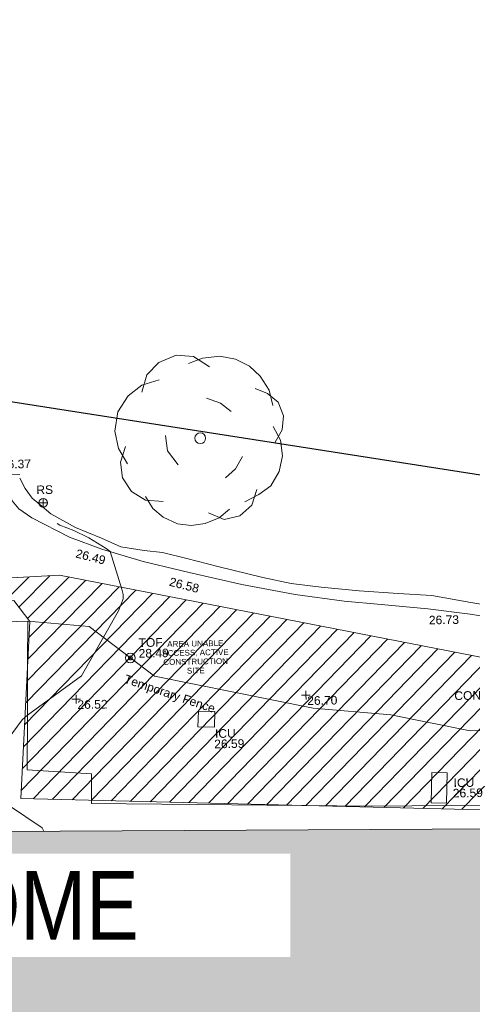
# Model space of a CAD drawing. Header units: millimetres. Extents: x -287732 to 520720, y -103372 to 287754.
# Tile 179 of 256: x -128838 to -109149, y 239118 to 282016. Entities that reach past the tile are written whole.
import ezdxf

# ---------------------------------------------------------------- set-up
doc = ezdxf.new("R2010")
doc.units = ezdxf.units.MM
doc.linetypes.add('IMPORT-UG_ELEC_STREET LIGHTING_QLB2 _2_', pattern=[2700, 1500, -300.0000000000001, 0, -250, 150, -300.0000000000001, 0, -200])
for name, color, linetype, lineweight, true_color in [('00__TOPO__TOP_OF_FENCE_SYMBOL', 7, 'Continuous', 9, 0x666666), ('00_TOPO_FENCE_2D', 7, 'Continuous', 9, 0x3f7f4f), ('00_TOPO_FURN_SIGN', 7, 'Continuous', 9, 0x666666), ('00_TOPO_SERV_IC', 5, 'Continuous', 9, 0x0000ff), ('00_TOPO_TOP_OF_FENCE', 7, 'Continuous', 9, 0x666666), ('00_TOPO_TREE', 7, 'Continuous', 9, 0x666666), ('00_TOPO_VEGETATION', 7, 'Continuous', 9, 0x52a552), ('00_TOPO_WALL_2D', 7, 'Continuous', 9, 0x7c00a5), ('00_UAV_LEVEL_SPOT', 7, 'Continuous', 9, 0x666666), ('01_DTM_CONTOUR_MNR', 7, 'Continuous', 9, 0xa5a552), ('12333-PUM-2D-U-0001-C01 - Rev2_REVIT IMPORT_dwg', 7, 'Continuous', 9, 0x767676), ('A_RHA_Line', 7, 'Continuous', 9, 0x00a600), ('PUM-SURVEY BOUNDARY_EXTENT', 190, 'Continuous', 25, 0x7f00ff), ('PUM-UNABLE TO SURVEY', 190, 'Continuous', 9, 0x7f00ff)]:
    doc.layers.add(name, color=color, linetype=linetype, lineweight=lineweight, true_color=true_color)
for name, color, linetype, lineweight in [('00_TOPO_BUILDING_UNDER_CONSTRUCTION', 7, 'Continuous', 9), ('00_TOPO_ROAD_EDGE', 7, 'Continuous', 9), ('00_TOPO_SURVEY_TEXT', 7, 'Continuous', 9), ('A_RHA_Detail', 7, 'Continuous', 9), ('A_RHA_Text', 7, 'Continuous', 9)]:
    doc.layers.add(name, color=color, linetype=linetype, lineweight=lineweight)
doc.styles.add('Arial Narrow', font='ARIALN.TTF', dxfattribs={"height": 3000})
doc.styles.add('Arial_1', font='arial.ttf', dxfattribs={"height": 250})
doc.styles.add('Swis721 Lt BT_2', font='swissl.ttf', dxfattribs={"height": 375})

# ---------------------------------------------------------------- blocks, each defined once
blk = doc.blocks.new('12333-PUM-2D-U-0001-C01 - Rev2_REVIT IMPORT_dwg_CONIFEROUS_TREE_3-2077283-Site Location Plan Proposed')
at = {"layer": '00_TOPO_TREE', "color": 254, "true_color": 0xcccccc, "flags": 128}
for points in [[(533783096.7986371, 725823321.8239334), (533783324.1984195, 725824079.8232077), (533783854.7979116, 725824610.4226999), (533784612.7971861, 725824913.6224096), (533785370.7964604, 725824837.8224821), (533786052.9958074, 725824383.0229175)], [(533785143.3966781, 725824534.6227725), (533785749.7960975, 725824762.0225548), (533786507.7953721, 725824837.8224821), (533787189.994719, 725824686.2226273), (533787796.3941385, 725824383.0229175), (533788251.1937032, 725823928.2233528), (533788630.1933404, 725823321.8239334), (533788781.7931952, 725822639.6245863)], [(533782414.5992903, 725820214.0269082), (533782035.5996531, 725820896.2262552), (533781883.999798, 725821654.2255296), (533782035.5996531, 725822488.0247314), (533782490.3992176, 725823170.2240784), (533783096.7986371, 725823625.0236429), (533783854.7979116, 725823852.4234253)], [(533785901.3959526, 725823018.6242235), (533786507.7953721, 725822791.2244413), (533786962.5949366, 725822412.224804)], [(533788023.7939209, 725823397.6238608), (533788554.3934131, 725823170.2240784), (533789009.1929776, 725822791.2244413), (533789236.5927599, 725822184.8250217), (533789160.7928324, 725821578.4256023), (533788857.5931228, 725821047.82611)], [(533788781.7931952, 725821730.025457), (533789084.9929051, 725821123.6260376), (533789160.7928324, 725820441.4266905), (533789009.1929776, 725819759.2273434), (533788630.1933404, 725819152.827924), (533788099.5938483, 725818773.8282868), (533787493.1944288, 725818470.628577)], [(533784612.7971861, 725820138.2269806), (533784157.9976214, 725820744.6264004), (533784082.1976938, 725821426.8257471)], [(533783930.5978389, 725818546.4285045), (533783172.5985646, 725818622.2284319), (533782566.1991451, 725819001.2280692), (533782187.1995078, 725819607.6274886), (533782111.3995804, 725820289.8268356), (533782338.7993627, 725820972.0261825)], [(533787417.3945013, 725820441.4266905), (533787114.1947917, 725819910.8271984), (533786659.3952268, 725819531.8275611)], [(533786810.9950818, 725818167.4288672), (533786356.1955172, 725817788.42923), (533785749.7960975, 725817561.0294476), (533785143.3966781, 725817485.2295201), (533784536.9972586, 725817561.0294476), (533783930.5978389, 725817864.2291574), (533783475.7982743, 725818243.2287947), (533783172.5985646, 725818773.8282868)], [(533788023.7939209, 725819001.2280692), (533787796.3941385, 725818319.028722), (533787265.7946465, 725817864.2291574), (533786583.5952995, 725817712.6293027), (533785901.3959526, 725818015.8290123)]]:
    blk.add_lwpolyline(points, dxfattribs=at)
at = {"layer": '00_TOPO_TREE', "color": 254, "true_color": 0xcccccc}
blk.add_circle((533785598.1962427, 725821275.2258924), 233.8348129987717, dxfattribs=at)
blk = doc.blocks.new('12333-PUM-2D-U-0001-C01 - Rev2_REVIT IMPORT_dwg_MSL_RoadSign_SYM-2077193-Site Location Plan Proposed')
at = {"layer": '00_TOPO_FURN_SIGN', "color": 254, "true_color": 0xcccccc}
for p, q in [((-500.2287617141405, 0), (499.7712382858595, 0)), ((-0.2287617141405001, -500.0000000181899), (-0.2287617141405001, 499.9999999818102))]:
    blk.add_line(p, q, dxfattribs=at)
blk.add_circle((-0.2287617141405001, 0), 500.0000000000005, dxfattribs=at)
blk = doc.blocks.new('12333-PUM-2D-U-0001-C01 - Rev2_REVIT IMPORT_dwg_MSL_Node_LineworkTOF-2077201-Site Location Plan Proposed')
at = {"layer": '00__TOPO__TOP_OF_FENCE_SYMBOL', "color": 254, "true_color": 0xcccccc, "flags": 128}
for points in [[(165.3591892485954, 165.3591892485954), (0, 0), (-165.3591892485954, 165.3591892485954)], [(165.3591892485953, -165.3591892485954), (0, 0), (-165.3591892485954, -165.3591892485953)]]:
    blk.add_lwpolyline(points, dxfattribs=at)
at = {"layer": '00__TOPO__TOP_OF_FENCE_SYMBOL', "color": 254, "true_color": 0xcccccc}
for radius in [562.5594001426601, 233.853208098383]:
    blk.add_circle((0, 0), radius, dxfattribs=at)
blk = doc.blocks.new('12333-PUM-2D-U-0001-C01 - Rev2_REVIT IMPORT_dwg_UAV-2077255-Site Location Plan Proposed')
at = {"layer": '00_UAV_LEVEL_SPOT', "color": 254, "true_color": 0xcccccc, "flags": 128}
for points in [[(0, -500.0000000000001), (0, 0), (-500.0000000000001, 0)], [(500.0000000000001, 0), (0, 0), (0, 500.0000000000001)]]:
    blk.add_lwpolyline(points, dxfattribs=at)
blk = doc.blocks.new('12333-PUM-2D-U-0001-C01 - Rev2_REVIT IMPORT_dwg_MGS62954_T2_Galway_ITM_3d_Rev1-2077680-Site Location Plan Proposed')
at = {"layer": '00_TOPO_BUILDING_UNDER_CONSTRUCTION', "color": 254, "true_color": 0xcccccc, "flags": 128}
for points in [[(533753348.0402207, 725813556.090074), (533763126.4721197, 725813388.8852057), (533768893.0454202, 725813290.2805277), (533769107.6507362, 725813286.6109152), (533769128.3571914, 725811958.4912608), (533769949.6935448, 725811949.645325), (533773180.0461175, 725811914.8538643), (533773206.8982795, 725813378.0127835), (533777953.9632974, 725813434.1822563), (533777917.1773063, 725811640.9263531), (533777866.9854414, 725809194.156384), (533777821.1184989, 725806958.2192014)], [(533777821.1184989, 725806958.2192014), (533780612.0658804, 725806737.1720027), (533780593.6920791, 725805450.9121767), (533792778.0951399, 725805117.84461), (533797983.9410468, 725805068.9939666), (533804039.7209793, 725805012.1677079)]]:
    blk.add_lwpolyline(points, dxfattribs=at)
at = {"layer": '00_TOPO_FENCE_2D', "color": 254, "true_color": 0xcccccc, "flags": 128}
blk.add_lwpolyline([(533777953.9632974, 725813434.1822563), (533780616.7135362, 725813156.1232985), (533783421.3440192, 725810944.3339272), (533790303.2210388, 725809430.6881888), (533793670.8616384, 725809087.0408534), (533797121.8998185, 725808319.8399669), (533800578.4127405, 725808274.2084334), (533807657.1517496, 725807931.3661507), (533811093.552651, 725807687.5763478), (533817023.1783093, 725804890.3334746)], dxfattribs=at)
at = {"layer": '00_TOPO_ROAD_EDGE', "color": 254, "true_color": 0xcccccc, "flags": 128}
blk.add_lwpolyline([(533777051.5214421, 725819688.7350367), (533777370.0000001, 725818690.0000001), (533777650.0000001, 725818340), (533778210.0000001, 725817930.0000002), (533779840, 725817070), (533781240.0000001, 725816520.0000001), (533783020.0000001, 725815950.0000001), (533785020, 725815430.0000002), (533787300.0000001, 725814870), (533789610, 725814400.0000001), (533791740.0000001, 725814070.0000001), (533793340.0000001, 725813890.0000001), (533795370, 725813670.0000001), (533797210.0000001, 725813410.0000001), (533799010.0000001, 725813080.0000001)], dxfattribs=at)
at = {"layer": '00_TOPO_SERV_IC', "color": 254, "true_color": 0xcccccc, "flags": 128}
for points in [[(533785280.0000001, 725808710.0000001), (533786000.8019542, 725808679.1084878), (533786030.0000001, 725809360), (533785309.1980459, 725809390.8915124)], [(533795360.0000001, 725805220), (533795420.9634003, 725806540.8736719), (533796090, 725806510.0000001), (533796029.0365998, 725805189.1263282)]]:
    blk.add_lwpolyline(points, close=True, dxfattribs=at)
at = {"layer": '00_TOPO_VEGETATION', "color": 254, "true_color": 0xcccccc, "flags": 128}
blk.add_lwpolyline([(533777715.0597978, 725819674.037318), (533777950.0000001, 725819220), (533778240, 725818790), (533778569.7090834, 725818505.6259156), (533779040.0000001, 725818100), (533780110, 725817480.0000001), (533781220, 725817000), (533782060.0000002, 725816600), (533783080.0000001, 725816430.0000001), (533783870.0000001, 725816320.0000001), (533784920.0000001, 725816040.0000001), (533786270.0000001, 725815670), (533788210.0000001, 725815160.0000001), (533789440.0000001, 725814880), (533790740, 725814690.0000001), (533792390, 725814510.0000001), (533794090, 725814360.0000001), (533795550.0000001, 725814250), (533797240.0000001, 725813920.0000001), (533798960.0000001, 725813590)], dxfattribs=at)
at = {"layer": '00_TOPO_WALL_2D', "color": 254, "true_color": 0xcccccc, "flags": 128}
blk.add_lwpolyline([(533771387.8239682, 725819994.3440678), (533772726.54015, 725819944.4178611), (533775887.5702982, 725819878.4019449), (533777718.6881506, 725819837.8417345)], dxfattribs=at)
at = {"layer": '01_DTM_CONTOUR_MNR', "color": 254, "true_color": 0xcccccc, "flags": 128}
blk.add_lwpolyline([(533778502.1002504, 725804275.5289546), (533778430.0000002, 725804420), (533776982.925679, 725805430.3821759), (533776260.2277722, 725806711.5407071), (533776425.1421282, 725807560.7352487), (533777639.9384425, 725809138.5036631), (533777870.0000001, 725809340.0000002), (533780251.5624598, 725811009.2890908), (533781905.5518869, 725813811.9950539), (533782130.0000001, 725814340.0000001), (533782130.0466753, 725814529.7030141), (533782073.2835641, 725814760.7363778), (533781600, 725816410.0000001), (533781423.9719412, 725816537.9484823), (533781234.1333523, 725816660.7995431), (533780675.7376109, 725817027.6075127), (533780027.2969925, 725817354.4139515), (533779427.7471376, 725817600.7755605), (533779309.6541806, 725817671.2653553)], dxfattribs=at)
blk.add_blockref('12333-PUM-2D-U-0001-C01 - Rev2_REVIT IMPORT_dwg_CONIFEROUS_TREE_3-2077283-Site Location Plan Proposed', (0, 0))
at = {"xscale": 0.375, "yscale": 0.375, "zscale": 0.375}
for name, p in [('12333-PUM-2D-U-0001-C01 - Rev2_REVIT IMPORT_dwg_MSL_RoadSign_SYM-2077193-Site Location Plan Proposed', (533778719.2661753, 725818581.6226121)), ('12333-PUM-2D-U-0001-C01 - Rev2_REVIT IMPORT_dwg_MSL_Node_LineworkTOF-2077201-Site Location Plan Proposed', (533782390.8911415, 725811756.9702927)), ('12333-PUM-2D-U-0001-C01 - Rev2_REVIT IMPORT_dwg_UAV-2077255-Site Location Plan Proposed', (533780000.0000001, 725810000)), ('12333-PUM-2D-U-0001-C01 - Rev2_REVIT IMPORT_dwg_UAV-2077255-Site Location Plan Proposed', (533790000.0000001, 725810000))]:
    blk.add_blockref(name, p, dxfattribs=at)
at = {"layer": '00_TOPO_FENCE_2D', "color": 251, "true_color": 0x666666, "insert": (533782195.8313906, 725811045.9428374), "char_height": 375, "width": 4753.645286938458, "attachment_point": 1, "rotation": 340.2691377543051, "line_spacing_factor": 1.005061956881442, "style": 'Swis721 Lt BT_2'}
blk.add_mtext('Temporary Fence', dxfattribs=at)
at = {"layer": '00_TOPO_FURN_SIGN', "insert": (533778429.4525908, 725819337.3267097), "char_height": 375, "width": 783.5679044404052, "attachment_point": 1, "line_spacing_factor": 1.005061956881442, "style": 'Swis721 Lt BT_2'}
blk.add_mtext('RS', dxfattribs=at)
at = {"layer": '00_TOPO_ROAD_EDGE', "color": 251, "true_color": 0x666666, "char_height": 375, "width": 1495.902363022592, "attachment_point": 1, "line_spacing_factor": 1.005061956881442, "style": 'Swis721 Lt BT_2'}
for s, insert in [('26.37', (533776904.1023918, 725820478.0897989)), ('26.73', (533795404.5362218, 725813366.1199654))]:
    blk.add_mtext(s, dxfattribs=dict(at, insert=insert))
at = {"layer": '00_TOPO_ROAD_EDGE', "color": 251, "true_color": 0x666666, "char_height": 375, "width": 1495.902363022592, "attachment_point": 1, "rotation": 344.7128612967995, "line_spacing_factor": 1.005061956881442, "style": 'Swis721 Lt BT_2'}
for s, insert in [('26.49', (533780156.1661895, 725816546.6793386)), ('26.58', (533784206.6102879, 725815243.5868677))]:
    blk.add_mtext(s, dxfattribs=dict(at, insert=insert))
at = {"layer": '00_TOPO_SERV_IC', "color": 251, "true_color": 0x666666, "char_height": 375, "attachment_point": 1, "line_spacing_factor": 1.005061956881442, "style": 'Swis721 Lt BT_2'}
for s, insert, width in [('ICU', (533786015.2315343, 725808583.6064016), 1021.012723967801), ('26.59', (533785973.1666133, 725808131.6642036), 1495.902363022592), ('ICU', (533796354.5845506, 725806259.8625637), 1021.012723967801), ('26.59', (533796312.5196297, 725805807.9203659), 1495.902363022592)]:
    blk.add_mtext(s, dxfattribs=dict(at, insert=insert, width=width))
at = {"layer": '00_TOPO_SURVEY_TEXT', "color": 251, "true_color": 0x666666, "insert": (533796454.5828624, 725810052.1644741), "char_height": 375, "width": 3286.236302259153, "attachment_point": 1, "line_spacing_factor": 1.005061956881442, "style": 'Swis721 Lt BT_2'}
blk.add_mtext('CONCRETE', dxfattribs=at)
at = {"layer": '00_TOPO_TOP_OF_FENCE', "char_height": 375, "attachment_point": 1, "line_spacing_factor": 1.005061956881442, "style": 'Swis721 Lt BT_2'}
for s, insert, width in [('TOF', (533782759.7624407, 725812601.7249515), 1163.479615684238), ('28.49', (533782754.4728901, 725812136.0821037), 1495.902363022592)]:
    blk.add_mtext(s, dxfattribs=dict(at, insert=insert, width=width))
at = {"layer": '00_UAV_LEVEL_SPOT', "char_height": 375, "width": 1495.902363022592, "attachment_point": 1, "line_spacing_factor": 1.005061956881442, "style": 'Swis721 Lt BT_2'}
for s, insert in [('26.52', (533780051.8765643, 725809949.1441547)), ('26.70', (533790051.8765643, 725809949.1441547))]:
    blk.add_mtext(s, dxfattribs=dict(at, insert=insert))
blk = doc.blocks.new('12333-PUM-2D-U-0001-C01 - Rev2_REVIT IMPORT_dwg-1620468-Site Location Plan Proposed')
at = {"layer": 'PUM-UNABLE TO SURVEY', "true_color": 0xffffd4}
h = blk.add_hatch(dxfattribs=at)
h.set_pattern_fill('FP_12', style=0, pattern_type=2)
h.set_pattern_definition([(45, (-533641079.65, -725615854.3560001), (-441.9417382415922, 441.9417382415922), [])])
h.paths.add_polyline_path([(140970.3501529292, 120250.643821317), (146061.3501528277, 120366.6438213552), (148091.0699788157, 121467.5355084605), (149767.1471665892, 121400.7882925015), (149826.3501529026, 121708.6438212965), (151731.350152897, 121403.8438213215), (151716.9389013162, 121323.1408124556), (153551.3057733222, 121250.0899514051), (153560.1501529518, 121480.0438212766), (155503.2501529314, 121480.0438212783), (155503.2501529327, 121172.3567455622), (157605.3501529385, 121088.6438213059), (157065.3501529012, 144482.6438213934), (175086.350152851, 144480.6438212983), (176746.3501528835, 146023.6438213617), (172843.7316528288, 147528.9658213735), (173338.6739911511, 175796.3692980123), (140026.0186528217, 176401.9833213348), (140028.2829734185, 176531.7061614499), (138356.741365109, 176568.5343297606), (138112.5926718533, 163525.9954559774), (137857.9316529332, 148319.2853214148), (137827.9418640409, 148319.8087951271), (137797.2156320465, 146678.3983150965), (130049.3501528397, 146808.6438212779), (127301.3501529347, 145010.6438213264), (126845.3501529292, 124909.6438213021), (140019.3501529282, 124510.6438213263), (140924.4375823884, 120456.3089638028)])
h.paths.add_polyline_path([(142549.2501529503, 122013.4438213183), (141939.6501528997, 128109.4438213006), (145140.0501528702, 128414.243821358), (145711.5501528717, 122318.2438213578), (143523.3984174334, 122107.3376299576)])
h.paths.add_polyline_path([(156227.1501528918, 122394.4438213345), (156227.1501528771, 122799.1296352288), (149501.6245217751, 123012.8231277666), (149504.2240842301, 123174.8324217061), (149445.3501529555, 122546.8438213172), (148264.2501528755, 122623.0438212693), (148378.550152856, 123842.2438212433), (149559.6501529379, 123766.0438213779), (149517.1038931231, 123312.2170499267), (152873.8338432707, 123055.7519301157), (156227.1501528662, 123099.0105069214), (156227.1501528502, 123537.4438213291), (157370.1501528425, 123537.4438212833), (157370.1501528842, 122394.4438212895), (156679.7991877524, 122394.4438213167)])
h.paths.add_polyline_path([(135386.4501529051, 126509.2438213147), (129290.4501528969, 126661.6438213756), (129366.6501529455, 129404.8438212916), (135462.6501529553, 129252.4438213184)])
h.paths.add_polyline_path([(133748.1501529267, 131005.0438212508), (130700.1501528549, 131309.8438213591), (131385.9501529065, 137405.8438213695), (134395.8501528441, 137101.0438213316), (133774.8328444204, 131256.1750353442)])
h.paths.add_polyline_path([(123791.3501529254, 148495.6438213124), (125962.8758490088, 148831.2361022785), (126057.907814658, 154829.4881495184), (124252.3501529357, 176312.6438213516), (119637.3501528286, 179332.6438213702), (91445.35015290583, 180677.6438213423), (91482.35015291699, 179887.643821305), (123767.2119867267, 148519.0968936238)])
h.paths.add_polyline_path([(195364.0617147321, 187389.5906704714), (138295.3501528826, 199555.6438213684), (100054.3501528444, 198088.6438213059), (99954.35015286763, 197228.6438213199), (107251.4784825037, 197782.5141120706), (122069.3501528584, 198129.6438213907), (132241.3501528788, 197737.6438212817), (136290.3501528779, 198486.6438213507), (136971.651110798, 197569.6615461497), (136433.5006318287, 189862.6526837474), (173568.1456173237, 188304.2714601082), (173574.3584918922, 188602.3933637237), (183059.4321529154, 188452.4238212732), (183056.4645273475, 188282.4086663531), (185602.4321528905, 188263.4238213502), (185594.3357990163, 187799.5840185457), (194908.7873000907, 187408.6965781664)])
at = {"layer": 'PUM-SURVEY BOUNDARY_EXTENT', "color": 201, "true_color": 0xd4aaff, "flags": 128}
blk.add_lwpolyline([(398928.9843219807, 219217.3848642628), (361065.0191528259, 201696.9033213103), (253020.3641528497, 166562.6593213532), (238979.1241529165, 183340.0803213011), (207851.1241528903, 192933.0803212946), (181881.5491528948, 199207.5523212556), (127765.7475235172, 208631.6913835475), (83230.35015305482, 209505.6438213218), (17731.79857071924, 209070.0515701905), (19321.96791528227, 195160.6532562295), (47319.66651009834, 195519.6426584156), (51594.7860137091, 181823.3532194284), (51018.52567121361, 144084.6209763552), (50538.16776373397, 139734.9456696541), (11069.20021306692, 147832.3187959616), (-5119.649847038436, 154965.6438215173), (-16971.13457121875, 159261.5584440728)], dxfattribs=at)
at = {"layer": 'PUM-UNABLE TO SURVEY', "color": 7, "true_color": 0xffffd4, "flags": 128}
for points in [[(185585.2881397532, 187799.9637098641), (195364.0617147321, 187389.5906704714), (138295.3501528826, 199555.6438213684), (100054.3501528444, 198088.6438213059)], [(100054.3501528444, 198088.6438213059), (99954.35015286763, 197228.6438213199), (107251.4784825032, 197782.5141120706), (122069.3501528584, 198129.6438213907), (132241.3501528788, 197737.6438212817), (136290.3501528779, 198486.6438213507), (136971.651110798, 197569.6615461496), (136433.5006318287, 189862.6526837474), (173568.1456173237, 188304.2714601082)]]:
    blk.add_lwpolyline(points, dxfattribs=at)
blk.add_blockref('12333-PUM-2D-U-0001-C01 - Rev2_REVIT IMPORT_dwg_MGS62954_T2_Galway_ITM_3d_Rev1-2077680-Site Location Plan Proposed', (-533641079.6498471, -725615854.3561786))
at = {"layer": 'PUM-UNABLE TO SURVEY', "color": 51, "true_color": 0xffff7f, "insert": (144148.0506821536, 196604.9572312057), "char_height": 250, "width": 3428.043514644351, "attachment_point": 2, "line_spacing_factor": 0.9417779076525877, "style": 'Arial_1'}
blk.add_mtext('AREA UNABLE\\PACCESS, ACTIVE\\PCONSTRUCTION\\PSITE', dxfattribs=at)

msp = doc.modelspace()

# ---------------------------------------------------------------- hatches: boundary and pattern name
at = {"layer": 'A_RHA_Detail', "true_color": 0xc0c0c0}
h = msp.add_hatch(color=9, dxfattribs=at)
h.paths.add_polyline_path([(-80880.60083809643, -68502.79057078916), (-80400.865924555, -68483.41509113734), (-80400.865924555, -62984.64684185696), (-24474.85765177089, -63009.32043784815), (-24456.14471271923, -50840.30023858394), (-36622.55041039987, -50831.65104353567), (-36622.55041039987, -44228.57792613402), (-50959.0526582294, -44218.38599194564), (-50959.0526582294, -42573.78171514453), (-54563.9325804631, -42571.21897729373), (-54565.69773352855, -45054.17447474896), (-92408.82109321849, -45027.27149621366), (-92411.78875845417, -49201.74309222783), (-100061.9988811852, -49201.74309222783), (-100052.2214449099, -64852.82557838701), (-86120.90825229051, -64852.82557838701), (-86092.1662649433, -62957.90041523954), (-84861.10047608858, -62957.90041523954), (-84854.79052929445, -68240.109737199), (-80870.60226892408, -68240.10973722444)])
h.paths.add_polyline_path([(-137238.9269902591, -68461.9384092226), (-132719.7426408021, -68433.0633692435), (-132847.0731201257, -62850.04282283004), (-130454.6837966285, -62916.63108078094), (-130498.2830220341, -61355.85393642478), (-117581.136331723, -61423.42893438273), (-117492.3908565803, -49183.91309190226), (-125136.5200282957, -49178.47881952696), (-125133.572703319, -45032.61887136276), (-163007.1824077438, -45005.6942194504), (-163007.1824076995, -44090.2963411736), (-163123.8521269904, -44090.21339942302), (-163122.6389897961, -42383.75184302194), (-166563.8543419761, -42383.75184298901), (-166565.034908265, -44044.39824208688), (-193158.4656786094, -44025.49275805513), (-193195.152889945, -62863.65652504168), (-137269.7106414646, -62916.63108078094), (-137254.3708868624, -65679.90523788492)])
h.paths.add_polyline_path([(120310.9497607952, -32334.28230164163), (120312.4652266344, -31610.73011961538), (133451.2244789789, -31638.24899384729), (133469.2230092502, -19717.98315780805), (121295.7536929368, -19692.48606430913), (121319.8434528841, -8190.941560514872), (112277.0825930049, -8172.001674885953), (112263.1770823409, -14811.1234547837), (78285.85310969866, -14739.95861438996), (78292.82277619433, -8167.077575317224), (75241.99098605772, -8160.673431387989), (69355.76844233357, -8152.931592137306), (69353.6659720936, -9156.74635762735), (68372.60878945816, -9154.691552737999), (68372.60878945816, -13705.52853215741), (69333.7233474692, -13707.54156770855), (69325.07112547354, -16249.53369228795), (66623.4489111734, -16249.53369228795), (66619.79243935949, -17995.29925530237), (65989.07757494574, -17995.2992552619), (65985.44262772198, -19730.78799483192), (57152.23993377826, -19712.28702421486), (57127.42535098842, -31559.89463417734), (70277.87165424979, -31587.43801817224), (70277.87165431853, -32271.7414715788), (78263.96947909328, -32285.12944888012), (78266.62661740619, -31019.79372153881), (112335.8856506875, -31091.15111860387), (112335.8856506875, -32317.57330553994), (119781.4233959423, -32333.17321913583)])
h.paths.add_polyline_path([(7503.717409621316, -1791.439263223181), (15482.43097392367, -674.0213231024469), (15484.0826588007, 148.1327206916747), (56188.28042539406, 205.5276654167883), (56155.84326007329, 14338.3166313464), (18016.62665935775, 14236.48149539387), (17967.9025208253, 34313.18372071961), (21727.10644863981, 34324.0692624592), (21708.90974962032, 40608.10218321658), (18009.66447159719, 40608.10218321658), (17995.54603706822, 45483.75063442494), (9770.084204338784, 45420.6329473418), (3966.213879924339, 45446.76585222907), (3984.771235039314, 14176.56786832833), (1023.062455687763, 14176.56786837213), (-276.5134647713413, 14190.52623461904), (-231.6790044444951, 5968.135265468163), (-226.4491536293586, 193.7444677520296), (553.0869992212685, 183.4716499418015), (7477.609307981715, 143.2867586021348), (7488.638446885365, -674.0213231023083)])
h.paths.add_polyline_path([(77755.59663317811, 53.47451145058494), (77729.51881611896, 1699.844979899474), (94464.47132486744, 1659.976083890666), (94606.37913471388, 17991.390236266), (88810.4190114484, 18015.03260816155), (88799.89418497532, 14436.74271609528), (69413.88950349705, 14457.8773889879), (69377.35724448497, 99.62816357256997), (75241.99098605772, 67.32134432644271)])
h.paths.add_polyline_path([(61252.12079701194, 46453.95617366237), (105774.7348988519, 46472.68783506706), (105768.2642198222, 61852.61234306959), (92285.13876309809, 61852.61234306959), (92308.59670399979, 65784.30757140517), (96107.4668000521, 65767.60445243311), (96059.68081117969, 75209.20847378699), (101084.8427276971, 75071.88872764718), (104988.0046543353, 74765.36560406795), (108403.6894220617, 74363.8408943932), (112009.2703903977, 73787.25420861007), (115645.3524815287, 73049.69667206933), (116890.8108051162, 72761.69136252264), (120208.9929833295, 71893.18353872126), (120865.241739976, 71703.68484519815), (124135.6329506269, 70669.67317906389), (127435.6253142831, 69480.50055823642), (127820.4368670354, 69394.93141813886), (128274.3081769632, 69331.69585753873), (128731.8791144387, 69306.66104516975), (129189.9401488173, 69320.00258290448), (129645.2782985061, 69371.62688826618), (130094.6997111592, 69461.17185603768), (130535.0520071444, 69588.00939074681), (130963.246434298, 69751.24981927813), (131376.2795165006, 69949.74812590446), (131771.2541232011, 70182.11198903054), (132162.5575600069, 70460.5404660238), (132496.0921583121, 70741.69081113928), (132820.871367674, 71064.98072578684), (133117.4593294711, 71414.31364272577), (133383.77568926, 71787.23923950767), (133616.5473239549, 72178.5372844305), (133817.1647262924, 72590.54524898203), (133982.6025969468, 73017.89547513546), (134111.7005086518, 73457.59040801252), (134203.5529320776, 73906.54590458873), (134257.5155883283, 74361.61286216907), (134272.5462649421, 74819.5993153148), (134250.5259875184, 75277.29281745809), (134189.6227572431, 75731.48297747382), (134090.9274700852, 76178.98397757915), (133955.1324028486, 76616.65691993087), (133783.1900598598, 77041.43184345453), (133576.3064937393, 77450.32925647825), (133335.932843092, 77840.48103920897), (133063.7551572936, 78209.15055532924), (132761.6825665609, 78553.75185442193), (132431.8338935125, 78871.8678050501), (132076.5227905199, 79161.26705197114), (131698.2415080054, 79419.91966861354), (131299.6434187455, 79646.01139197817), (131093.5942456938, 79746.34209763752), (132146.0467355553, 83110.22226145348), (122787.7632953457, 86282.54285518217), (121604.3555412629, 82800.3591886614), (117095.9864227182, 83870.84033785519), (116841.9598400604, 83526.35449572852), (116120.5435466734, 91221.93611972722), (110237.7341284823, 91274.27491021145), (110194.3680786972, 90435.39030214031), (104988.0046543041, 90486.49901390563), (104973.2761846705, 94309.82427956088), (103746.1314668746, 94309.8242795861), (103839.9937121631, 122852.1474271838), (96365.09202306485, 122931.9599470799), (96350.3400238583, 123952.4168585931), (104555.5505249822, 123902.1925226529), (104607.3234458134, 120248.5396156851), (125502.5015002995, 120134.1933400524), (125662.0200253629, 137657.3796882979), (114479.5865733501, 137699.2256881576), (114382.306264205, 129149.9458158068), (104644.159003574, 129187.9975073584), (104577.9931702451, 126217.3903144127), (101184.4926406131, 126159.1566967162), (101264.6166812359, 135959.2655565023), (89967.23178808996, 135988.8856164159), (89927.63362986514, 125823.6463181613), (93630.53562302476, 125840.7948842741), (93580.65688892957, 122931.9599470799), (88697.38835376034, 122904.7310126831), (88679.3898954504, 95739.09143775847), (86378.25848996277, 95739.09143775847), (86378.18187189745, 96178.1008337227), (83279.50743284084, 96200.92083327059), (83273.62493422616, 95735.74732133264), (70169.67509619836, 95733.22421950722), (70166.26842742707, 96272.07409347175), (66674.99731294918, 96257.14073655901), (66654.74538556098, 95755.71092136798), (65784.77231079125, 95755.71092136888), (65887.65094984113, 117470.630565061), (53473.3427162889, 117487.9046429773), (53434.44066309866, 98570.46349063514), (40649.41626916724, 98570.46349063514), (40610.16711559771, 94406.01479078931), (38853.82372868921, 94410.36303440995), (38848.65589191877, 89463.65332729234), (40612.46601912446, 89518.45976927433), (40665.38257362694, 86257.73741128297), (38372.19584460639, 86305.72309285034), (38369.79374539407, 76901.0507917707), (50937.9512507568, 76944.40198294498), (50922.88567286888, 74598.78180889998), (56484.9061132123, 74588.85093771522), (56484.9061132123, 75194.85181995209), (92465.4037153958, 75233.0258166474), (92645.92783662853, 71766.64845094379), (89810.55521366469, 69362.83965827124), (85313.16173974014, 69360.94750420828), (85313.16173974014, 66907.4050808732), (75210.14498263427, 66903.15451589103), (75210.14498263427, 63815.70944550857), (70819.40014309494, 63815.70999200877), (70819.21601505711, 64253.35708059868), (69456.83415683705, 64253.35708059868), (69455.7195737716, 66901.99623166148), (61303.32856759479, 66898.5668068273), (61304.56054988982, 63970.32021231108), (70500.41048208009, 63970.32021219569), (70500.4088543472, 61852.59006207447), (61245.6438848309, 61848.69637488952), (61252.03558504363, 46656.49344428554)])
h.paths.add_polyline_path([(-17153.16561239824, 48569.32684293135), (-17153.16561224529, 60770.38083685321), (-29362.88357759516, 60774.70428694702), (-29362.88357759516, 67399.20394580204), (-43507.24466814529, 67405.01911303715), (-43488.5313307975, 69093.07334175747), (-45766.41866231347, 69109.32868388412), (-45794.3462003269, 67405.01911303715), (-47272.11273194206, 67404.2124544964), (-47272.44887633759, 66454.91798908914), (-86004.56386332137, 66468.63299519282), (-86006.66970787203, 60521.58362721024), (-92662.87722510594, 60521.58362721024), (-92665.2138765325, 50184.35611932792), (-79752.0168396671, 50179.78309939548), (-79752.016597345, 48591.4932381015), (-17157.7163123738, 48569.32845417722)])
h.paths.add_polyline_path([(-201056.4185878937, 48628.75479108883), (-138377.9751621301, 48634.64535779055), (-138377.9751621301, 50133.28201003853), (-125467.710581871, 50134.49626164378), (-125468.6909603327, 60566.1903686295), (-132186.8595614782, 60565.86652591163), (-132187.4203588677, 66533.0197876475), (-170643.3098734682, 66805.61809689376), (-170643.3098732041, 67738.78475848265), (-200340.0100486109, 67488.93693764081), (-200348.7171487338, 60827.78025104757), (-201057.5650552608, 60827.71357558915), (-201056.6510294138, 51102.04313372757)])
h.paths.add_polyline_path([(-240051.5126725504, 54769.19491160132), (-239444.490259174, 54811.10754483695), (-239186.5396223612, 54841.92927608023), (-238764.8191577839, 54940.98166103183), (-238382.4735933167, 55122.46891388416), (-237990.3402229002, 55354.87497234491), (-237269.2031023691, 55936.21515020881), (-237032.4836384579, 56225.56611516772), (-236793.0039602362, 56569.31473944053), (-236554.5880578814, 57004.26389721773), (-236432.7219585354, 57267.46508908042), (-236300.081527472, 57753.26238983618), (-236250.7285154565, 58017.17885684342), (-236235.6490609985, 58516.21786804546), (-236233.2538429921, 58987.85640053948), (-236213.7029795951, 59823.48083769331), (-236363.8287855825, 59820.86038205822), (-236634.0279869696, 60698.06075827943), (-236391.9547756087, 61432.19726339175), (-236225.4740089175, 61435.10319600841), (-236201.6036569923, 62637.68779596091), (-232563.5271750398, 62639.28734435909), (-232563.5271750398, 63049.03842404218), (-232732.1945866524, 63049.15302218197), (-232860.1521277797, 63457.95890274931), (-232731.606808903, 63914.24862697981), (-232560.8209656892, 63914.24862697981), (-232515.1276847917, 70598.00033009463), (-240628.6947849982, 70598.85496273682), (-240629.7923196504, 72350.98321577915), (-246412.6011212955, 72347.36085933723), (-246412.6011212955, 70616.45923936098), (-254449.5805725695, 70618.60952619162), (-254454.637144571, 70754.06491720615), (-254469.7140363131, 73191.66276250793), (-263883.2532625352, 73267.83063688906), (-263902.4181505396, 68260.74348553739), (-263714.8217520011, 68259.82096572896), (-263552.9672900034, 67819.65434396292), (-263719.0883117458, 67392.2068408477), (-263913.6298699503, 67392.20684284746), (-263956.7001913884, 58633.76423459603), (-260181.1963171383, 58611.22607638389), (-260192.3146983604, 56354.25111579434), (-257184.684388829, 56339.46086021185), (-257213.4419957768, 57092.93866021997), (-257338.5163846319, 57093.27331223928), (-257471.0109294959, 57531.74572308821), (-257338.5163845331, 58062.22513696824), (-257203.4956297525, 58064.06881289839), (-257173.5751889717, 58598.54056692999), (-256478.2273617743, 58575.27357994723), (-256478.2273617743, 58788.51859473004), (-256013.0091299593, 58911.92701534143), (-255397.0786664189, 58780.99767617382), (-255397.0786664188, 58595.982422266), (-243809.885361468, 58585.92793201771), (-243805.3570672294, 58352.04527760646), (-243740.939469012, 57884.52572680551), (-243619.0830608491, 57421.84877545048), (-243424.3877545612, 56943.65915412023), (-243247.1437899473, 56608.24157713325), (-243003.0710579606, 56249.99021479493), (-242732.2093200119, 55932.75703082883), (-242371.7230178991, 55603.12658811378), (-242141.255125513, 55424.88676767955), (-241804.9643037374, 55216.88439822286), (-241529.4640827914, 55077.02869055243), (-241100.6275144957, 54917.18295003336), (-240836.2134980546, 54840.82833176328), (-240453.4486195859, 54788.60784130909), (-240218.9578693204, 54777.28227442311)])
h.paths.add_polyline_path([(40276.69022552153, 59895.36417752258), (40328.62676029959, 69196.9439153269), (36588.99968785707, 69217.8245910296), (36619.46637569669, 74674.25962428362), (32264.36460078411, 74687.02318924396), (32233.48293867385, 69156.26826306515), (11916.69390495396, 69269.70959686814), (11966.66200111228, 78218.75165974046), (29087.509017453, 78123.15526808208), (29143.44567205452, 88141.1370047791), (15719.348796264, 88216.09212953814), (15732.60379610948, 90589.9978889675), (4594.294101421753, 90652.19003489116), (4525.129359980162, 78265.12250449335), (10096.76365553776, 78234.01258731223), (10077.43887221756, 74773.03821910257), (4547.641142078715, 74803.91453678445), (4465.579974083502, 60107.1600234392), (19125.89094760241, 60025.30234268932), (19139.86249374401, 62527.53804644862), (31738.59196305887, 62457.19146404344), (31724.55430858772, 59943.11609815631), (38369.79364225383, 59906.01157293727)])
h.paths.add_polyline_path([(-246083.0241259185, 72334.29150213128), (-246083.0594797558, 72334.30275087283), (-246208.2905500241, 72334.29150213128)])
h.paths.add_polyline_path([(-114575.3004830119, 112178.0758695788), (-114575.3246435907, 112178.0758695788), (-114707.2752166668, 115801.5811617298)])
h.paths.add_polyline_path([(-154699.9178765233, 101760.4080976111), (-114382.050333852, 101776.0542914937), (-114382.050333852, 106926.9360164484), (-113755.641395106, 106927.1792101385), (-113757.5507412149, 111847.2721531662), (-114431.6837526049, 111847.2721531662), (-114431.8097758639, 112178.0758695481), (-114575.3004830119, 112178.0758695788), (-114578.9984943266, 121707.2390833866), (-123056.9849702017, 121707.2390833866), (-123068.8201032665, 156452.7036899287), (-119381.2340625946, 156454.1348067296), (-119381.2340625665, 160165.8597952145), (-115501.031452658, 160167.3662801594), (-115503.3750945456, 166206.5793118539), (-132411.7987151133, 166599.6604729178), (-132411.8243278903, 166665.6603411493), (-135275.0124468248, 166664.5490317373), (-135275.0124468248, 166628.1883101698), (-135911.3205076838, 166628.1944502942), (-135911.3479256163, 166352.1604668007), (-152521.1633846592, 166345.7146753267), (-152518.3680955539, 159142.6836790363), (-150699.3133726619, 159117.9265656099), (-150758.5477087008, 122560.691203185), (-151059.2005266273, 122560.691203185), (-151061.0981347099, 121302.4374932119), (-154138.3148337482, 121372.6012653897), (-154138.3148337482, 121865.1834517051), (-154704.3888425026, 121867.2611370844), (-154688.5451973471, 119352.3937021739), (-154745.5933227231, 119352.3715636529), (-154745.5763474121, 118722.1532660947), (-160794.1544526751, 118748.7442832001), (-160794.1544526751, 119410.5425977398), (-163852.1622693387, 119422.408321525), (-163855.0715294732, 118762.2003111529), (-167568.6765459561, 118778.5256058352), (-166634.6619849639, 124395.1277019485), (-166930.050559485, 124500.0918161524), (-167568.6765459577, 124707.6250903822), (-168028.2173235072, 124841.3808647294), (-168630.5006276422, 124991.3056740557), (-169238.2056069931, 125117.4693074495), (-169850.3952285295, 125219.6772876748), (-170466.1255403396, 125297.7720169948), (-171089.11025998, 125351.8553033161), (-171704.4065937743, 125381.1774255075), (-172325.0479971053, 125386.3595015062), (-172782.2248668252, 125374.5832362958), (-173401.7764235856, 125337.4554476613), (-174109.844898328, 125263.4341236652), (-174634.1213722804, 125190.4100126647), (-175245.0145766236, 125080.719099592), (-176047.1958093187, 124895.7675260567), (-176665.4852587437, 124724.7228134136), (-177045.3001228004, 124609.1129151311), (-177631.5127792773, 124405.2077276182), (-176665.4852586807, 118818.5158794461), (-177558.9402083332, 118822.4435768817), (-177662.2853368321, 125263.4341236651), (-176365.3912351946, 126542.9270807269), (-159462.2970490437, 126319.910391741), (-157057.7396790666, 128609.0850976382), (-157060.6673204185, 136153.1661957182), (-158638.8016610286, 137740.2441626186), (-159352.3735831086, 137740.2441626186), (-161634.4140634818, 140201.1078539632), (-168727.9404945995, 140256.8191146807), (-171035.0401161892, 137942.8847305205), (-174184.1459014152, 137942.8847305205), (-176460.1167434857, 140292.2858551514), (-177341.6856934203, 140292.2858551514), (-177341.7113613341, 140358.4281613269), (-183428.5803825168, 140356.0660244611), (-185921.6385985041, 137917.4639994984), (-185921.6385985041, 131757.3091155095), (-186906.8767412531, 131756.9267733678), (-187725.3914540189, 130809.9989183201), (-187724.058890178, 127376.1828148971), (-186481.0281350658, 126304.5577463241), (-186479.4846754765, 122327.2959175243), (-185176.2828158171, 121059.4673825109), (-180304.1129154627, 121059.4673824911), (-180304.1136492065, 118802.0484409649), (-193555.3706955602, 118802.0484409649), (-193555.368699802, 133117.8341649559), (-192593.6442938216, 133118.2073819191), (-192593.6442938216, 134200.8158367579), (-192224.6284783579, 134200.9592041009), (-192225.5653014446, 136615.0101267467), (-192595.0012460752, 136615.0101267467), (-192595.4357332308, 137734.4745165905), (-193589.2709668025, 137734.4746851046), (-193589.2685988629, 147474.570583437), (-193163.2062206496, 147492.8644732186), (-192765.7252967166, 147531.087133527), (-192359.9383250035, 147589.5931622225), (-192199.8207947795, 147616.5827294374), (-191882.7548926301, 147682.9245600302), (-191568.5380070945, 147761.6632019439), (-191257.654638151, 147852.677242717), (-190828.6072909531, 148002.2045655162), (-190647.7999969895, 148070.9514233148), (-190349.7690789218, 148197.8750094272), (-190056.9509284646, 148336.4013817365), (-189769.797051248, 148486.3169427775), (-189405.3590254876, 148698.0567944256), (-189132.906026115, 148873.2749095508), (-188867.542109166, 149059.0543929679), (-188609.6764469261, 149255.1087866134), (-188354.9814055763, 149465.3525772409), (-188079.6339208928, 149713.879248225), (-187884.9836199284, 149901.8220103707), (-187545.928247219, 150265.8040604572), (-187446.29984479, 150378.3960832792), (-187241.3270201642, 150629.2310214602), (-187046.3599558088, 150887.9197697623), (-186861.6992771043, 151154.0634500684), (-186546.1373636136, 151669.829875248), (-186524.4196769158, 151707.0632450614), (-163675.2898318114, 151669.829875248), (-163687.5843045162, 148134.07679455), (-157303.6541541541, 148136.492106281), (-157303.6541541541, 155759.91501608), (-157557.4317586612, 155765.0384228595), (-157555.9168973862, 166678.0466575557), (-187009.2021991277, 166699.7464767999), (-187013.0952111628, 162054.4009359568), (-188707.17754695, 162044.5925187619), (-188705.9961892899, 155021.5333641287), (-188737.9999316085, 154650.5326604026), (-188799.0133969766, 154283.1866125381), (-188857.2045401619, 154035.4341107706), (-188966.1106131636, 153679.3368924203), (-189102.6200311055, 153332.8820747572), (-189265.8911675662, 152998.2056672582), (-189454.9174011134, 152677.371060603), (-189645.2484685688, 152421.3220123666), (-189916.9563410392, 152104.2450531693), (-190212.7041973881, 151809.4634871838), (-190530.6686598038, 151538.7947471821), (-190868.8893671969, 151293.9075915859), (-191225.281078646, 151076.3118324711), (-191597.6465194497, 150887.3490191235), (-192092.8415776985, 150682.5621956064), (-192519.2468154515, 150561.8451365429), (-192903.8930791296, 150482.240889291), (-193187.215491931, 150440.8868273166), (-193594.1866364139, 150407.1257787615), (-193594.5952989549, 151459.9895227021), (-205369.2399268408, 151455.4201247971), (-205354.4523517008, 113350.0822379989), (-207187.1580384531, 113349.3710182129), (-207184.3024929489, 105991.0636522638), (-205312.8748221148, 105991.1901500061), (-205311.2362476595, 101769.6553082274), (-175488.6451201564, 101781.2285901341), (-175488.6451201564, 110889.6985621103), (-154703.4627663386, 110897.5679794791), (-154700.2792295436, 102691.5597281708)])
h.paths.add_polyline_path([(193735.9435693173, 113047.8274774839), (208865.0938716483, 114991.0266430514), (208976.1154123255, 114126.6471160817), (216447.8967332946, 115086.3281915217), (216038.7305308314, 118271.9702413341), (232648.5073383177, 120405.3421626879), (233425.993615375, 114352.0734369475), (240632.2017567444, 115277.6440988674), (239854.8412683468, 121329.9334727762), (256406.8682407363, 123455.8879629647), (257091.7572256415, 118089.1198988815), (264572.2871227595, 119040.8180953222), (261877.8350555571, 138524.7609215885), (259178.7147038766, 138221.6086035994), (259197.3483655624, 137439.0084132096), (254686.1480587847, 136897.0007612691), (255412.6810205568, 131314.8303176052), (240852.7447969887, 129522.4514056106), (239771.0426543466, 137918.8519126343), (240649.5822431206, 138010.1984551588), (240062.3063116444, 142776.6750342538), (239165.7694642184, 142685.0143484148), (237630.9646614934, 151018.3171732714), (266172.8791088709, 154560.7889781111), (271297.1876944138, 142612.4006970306), (276531.7397502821, 144861.098714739), (274941.5029779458, 148527.9037281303), (302074.5307653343, 160134.9084326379), (300215.9323773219, 164320.1841173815), (301528.1613272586, 164907.0997989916), (300405.1237791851, 167477.8916353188), (299016.6944531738, 166945.7181824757), (295626.7488506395, 174518.754428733), (294333.0289184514, 177537.1551681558), (287288.8475947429, 174518.754428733), (289427.6893504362, 169661.0163463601), (272956.7816584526, 162557.1203578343), (271943.2187787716, 164897.4305293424), (267016.3118217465, 162764.0369715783), (268502.3094164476, 159357.0430143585), (265200.4029574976, 157946.4096681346), (226856.416695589, 153146.7821792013), (227510.3041274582, 148852.0205334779), (228280.9873165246, 141179.0007483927), (227302.3544112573, 141050.281300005), (227895.3788235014, 136433.1758633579), (228748.5501749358, 136523.8855003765), (229602.3077302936, 128023.7667641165), (217691.2359889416, 126493.8999679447), (217642.3600127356, 126874.433267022), (215138.5007311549, 126552.8357430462), (215194.9980427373, 126112.965074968), (215015.6132226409, 126089.924757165), (214840.9672575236, 127449.66446064), (192258.7012018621, 124549.1816390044), (193486.3576426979, 114991.0266430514)])
h.paths.add_polyline_path([(-78076.24187439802, 117605.5188722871), (-78076.23951902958, 117610.0871211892), (-78070.318122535, 129485.7330792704), (-74723.15926543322, 129478.385255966), (-74723.15926543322, 125435.7860624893), (-48015.64546086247, 125380.0246061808), (-47996.55031653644, 135872.5822179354), (-61198.15919578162, 135901.5630078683), (-74714.72264144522, 135923.5088764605), (-74723.6287602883, 131865.2975510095), (-78070.318122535, 131872.642169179), (-78062.97909487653, 149549.7689430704), (-58292.26570492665, 149541.5607197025), (-58292.26570491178, 148946.2407608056), (-37707.70924046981, 148937.6946533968), (-37703.30827430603, 159740.0672041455), (-44148.26955755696, 159742.7429641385), (-44148.26955755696, 162961.3319174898), (-49829.95437583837, 162961.3319174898), (-49830.92144130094, 160632.0129326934), (-78494.09026625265, 160643.9130440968), (-78494.09026625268, 161615.1537738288), (-78739.225852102, 161615.2555472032), (-78691.7919454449, 168187.9195488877), (-90844.57645036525, 168126.8149079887), (-90962.52567694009, 152686.7636277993), (-89064.97866809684, 152685.9758215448), (-89079.54115380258, 117610.0871211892), (-78374.80218507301, 117605.6428258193)])
h.paths.add_polyline_path([(69254.82576126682, 129235.9722870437), (69259.97086178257, 136167.789247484), (86068.0992678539, 136131.0235193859), (86008.66431381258, 164703.3084147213), (58789.63167882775, 164723.511581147), (58789.63167882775, 170119.2062865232), (54460.1632489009, 170122.4198087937), (54457.21717773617, 166153.279245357), (47042.2151650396, 166158.7829869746), (47041.10931533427, 164668.9097040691), (39173.27935198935, 164674.7495545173), (39172.83712618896, 164078.9539098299), (17014.87910992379, 164095.4005254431), (17002.38841206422, 147267.1142245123), (12659.63471563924, 147267.1142245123), (12653.60087534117, 139137.9291796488), (17031.41608901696, 139134.6797717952), (17024.5879174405, 129935.3194463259), (39191.34773726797, 129918.8662983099), (39191.34773726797, 129258.2867272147), (69014.0340609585, 129236.1510132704)])
h.paths.add_polyline_path([(39265.62356917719, 139467.8223435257), (33050.91021530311, 139484.1586867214), (33087.56357182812, 153427.9220784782), (39277.60130889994, 153411.6505991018), (39277.60130890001, 152830.3127277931), (43058.29603858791, 152820.3745823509), (43024.83899408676, 140092.5601633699), (39267.2657899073, 140092.5601633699)])
h.paths.add_polyline_path([(1979.548949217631, 189123.2414339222), (18699.10403225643, 189180.0465563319), (18678.46874730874, 195253.6675675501), (24349.02704561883, 195272.9334348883), (24334.96888372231, 199550.7690688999), (28829.78348974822, 199566.0403168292), (28798.3577216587, 208815.6446464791), (24334.949615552, 208806.151404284), (24333.90624841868, 209113.2475694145), (16811.59093053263, 209087.6903002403), (16806.58456499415, 208843.5909093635), (6772.293057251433, 208809.4991440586), (6797.166076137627, 201488.5780549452), (-8471.058649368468, 201436.7038490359), (-8471.058649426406, 200429.0172028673), (-11856.09020770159, 200417.5164702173), (-11823.72827009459, 190892.3684138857), (-7614.729360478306, 190906.6685966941), (-7614.729360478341, 190170.8290169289), (-4608.619189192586, 190169.2993656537), (-4608.238782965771, 190916.8832264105), (1973.379031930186, 190939.2444180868), (1977.122761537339, 189837.3456693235)])
h.paths.add_polyline_path([(-20506.22133143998, 190640.0286460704), (-20122.28942212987, 206347.1214480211), (-41550.34215551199, 207015.2557957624), (-41462.26177903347, 210449.6195896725), (-31391.41053372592, 210152.0276719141), (-31078.64493155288, 223862.5743669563), (-44305.08575743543, 224230.7972280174), (-44490.79956591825, 211865.5542346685), (-47510.12209648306, 211942.9901385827), (-47722.57925071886, 203659.0205614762), (-47076.06680548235, 203635.3001465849), (-47175.4684425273, 199531.9403872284), (-46801.21126120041, 199520.4703269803), (-46873.68175963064, 195478.5899481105), (-44600.40472248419, 195425.2559779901), (-44685.88459507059, 192243.2795180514), (-38073.99929115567, 192135.6564362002), (-38104.39995468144, 191126.972250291), (-21537.79264466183, 190668.5723412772)])
h.paths.add_polyline_path([(16801.02360973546, 195961.500137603), (9656.615133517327, 196015.1086063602), (9643.838150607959, 199513.9922857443), (11631.77992468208, 199485.8321209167), (11631.7920940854, 203322.2460456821), (16806.58456511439, 203391.4855728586), (16801.0407710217, 195984.4293109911)])
h.paths.add_polyline_path([(122084.9264926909, 200536.2570557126), (122088.1805162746, 206386.1947929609), (125211.1061638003, 206386.1947929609), (125211.1162733, 206645.8932837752), (126202.7098976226, 206645.8932838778), (126203.0204769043, 207041.0477229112), (130401.4034741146, 206979.0758390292), (130444.2691124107, 209883.280297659), (126202.8383603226, 209945.8832030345), (126203.0204769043, 214624.1281189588), (127364.791950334, 214624.1281190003), (127365.2106673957, 225380.2058567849), (126159.8599207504, 225380.2527798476), (126207.4133336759, 241475.3410923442), (119482.5411291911, 241495.8747898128), (119479.2041949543, 246182.0096278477), (109943.9121324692, 246175.2196735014), (109953.2702601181, 233033.381429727), (115000.5285021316, 233033.3814296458), (114999.579292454, 208653.4991933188), (112026.3032630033, 208653.4991933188), (112024.3519988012, 200538.6761891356), (122024.6079402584, 200536.2715596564)])
h.paths.add_polyline_path([(30087.05071580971, 200986.75440713), (38030.67179071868, 201028.6865660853), (38030.67179071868, 202922.9731660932), (38109.89531492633, 202923.3913649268), (38067.25569096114, 208827.6066631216), (38013.35839378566, 208827.6672237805), (38012.38630971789, 209012.5383931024), (30044.90685988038, 208970.480297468), (30076.83023715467, 202922.9203834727)])
h.paths.add_polyline_path([(195986.2599417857, 205661.5722736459), (202896.8751332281, 206052.0074670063), (202676.8862551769, 209945.7611691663), (195766.2710618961, 209555.3259759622)])
h.paths.add_polyline_path([(-91652.40581580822, 206392.6172135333), (-79454.24421187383, 206432.5105635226), (-79629.29258199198, 238245.6998510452), (-68904.21147484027, 238215.095164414), (-68918.55832832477, 246312.9061543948), (-68918.56040493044, 246314.0782553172), (-68756.515268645, 246312.9061543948), (-68755.20581930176, 246638.9786699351), (-79620.07671794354, 246651.3624133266), (-79606.5628449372, 247343.5411849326), (-82154.50636787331, 247318.0695596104), (-82154.50636787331, 247488.1275895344), (-91640.64698348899, 247472.5371040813), (-91638.72040628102, 246846.4753752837), (-131470.3702759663, 246641.42150215), (-131470.3702759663, 250159.5419305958), (-142857.1087886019, 250176.7939677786), (-142864.0554935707, 246220.0701029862), (-165118.8027587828, 246272.3986783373), (-165040.0492656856, 253907.936045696), (-178677.4727934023, 253929.5079730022), (-178699.5521575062, 238176.7234097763), (-138599.3373496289, 238209.4781454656), (-138548.4479938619, 206627.5237025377), (-126646.6702863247, 206572.2299428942), (-126666.6805510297, 234825.8818836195), (-124962.7180531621, 234825.9534805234), (-124969.0241559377, 234688.4891474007), (-91595.61129713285, 234664.3133306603), (-91650.87307429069, 207155.5994723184)])
h.paths.add_polyline_path([(142123.7078574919, 209113.5383730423), (152768.4446292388, 209127.3137314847), (152745.2992288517, 227012.63380935), (142100.5623961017, 226998.8584508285), (142121.8067345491, 210582.5602643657)])
h.paths.add_polyline_path([(168998.8561129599, 209274.9592350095), (169026.8416078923, 226860.3446540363), (161686.6780314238, 226876.6646907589), (161647.6783165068, 209291.3037608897), (168846.6177107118, 209275.2977201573)])
h.paths.add_polyline_path([(49761.46820719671, 218476.5678095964), (49794.00484360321, 223316.1680811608), (41274.07755982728, 223363.4010619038), (41273.58999769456, 223290.8795634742), (32187.30576796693, 223351.9666549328), (32202.10532419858, 225553.2987454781), (20081.83724695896, 225634.7833114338), (20035.26675877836, 218707.7438801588), (31566.33951793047, 218630.2204881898), (31566.12891731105, 218598.8950898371), (49750.1971391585, 218476.6435849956)])
h.paths.add_polyline_path([(162361.9830851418, 234154.05208666), (162366.6425722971, 241589.9129272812), (135261.102696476, 241630.986197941), (135249.088870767, 234197.8735112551), (160249.0277027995, 234157.4671671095)])
h.paths.add_polyline_path([(176458.8604389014, 246709.5724700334), (176516.2484477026, 252173.1529804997), (168884.2833866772, 252253.3171281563), (168934.86529241, 257068.9279575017), (164355.0504715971, 257117.0331241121), (164296.1746742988, 251511.808811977), (164416.8965511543, 251510.5407811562), (164367.8024342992, 246836.573754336), (171460.1142273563, 246762.0779818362)])

# ---------------------------------------------------------------- linework, layer by layer
at = {"layer": 'A_RHA_Line', "color": 7}
msp.add_line((-91638.7204062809, 246846.4753752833), (-131470.3702759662, 246641.4215021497), dxfattribs=at)

# ---------------------------------------------------------------- block references
at = {"layer": '12333-PUM-2D-U-0001-C01 - Rev2_REVIT IMPORT_dwg', "color": 254, "linetype": 'IMPORT-UG_ELEC_STREET LIGHTING_QLB2 _2_', "true_color": 0xffd4d4, "rotation": 0.9999999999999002}
msp.add_blockref('12333-PUM-2D-U-0001-C01 - Rev2_REVIT IMPORT_dwg-1620468-Site Location Plan Proposed', (-261895.0770586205, 55869.5817132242), dxfattribs=at)

# ---------------------------------------------------------------- next in the draw order: texts
at = {"layer": 'A_RHA_Text', "lineweight": 35, "insert": (-149235.3167428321, 244928.0457068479), "char_height": 3000, "width": 31426.15, "attachment_point": 1, "style": 'Arial Narrow', "bg_fill": 3, "box_fill_scale": 1.25, "bg_fill_color": 256, "bg_fill_true_color": 13158600, "bg_fill_transparency": 0}
msp.add_mtext('NURSES HOME', dxfattribs=at)

doc.saveas('drawing.dxf')
